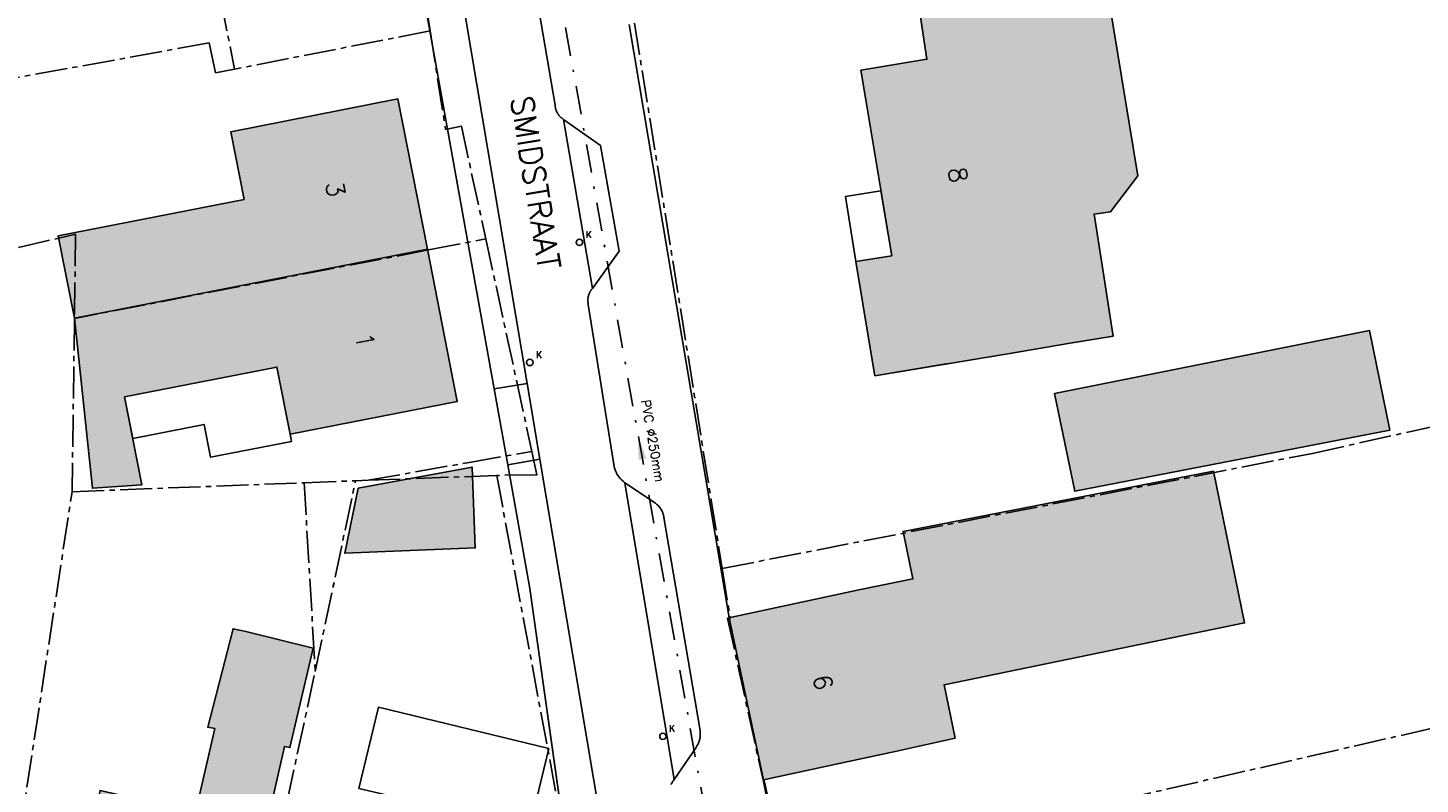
# Model space of a CAD drawing. Header units: metres. Extents: x 202952 to 203755, y 348959 to 349702.
# Tile 74 of 91: x 203399 to 203461, y 349373 to 349407. Entities that reach past the tile are written whole.
import ezdxf
from ezdxf.enums import TextEntityAlignment as Align

# ---------------------------------------------------------------- set-up
doc = ezdxf.new("R2010")
doc.units = ezdxf.units.M
doc.linetypes.add('1-200 CENTER', pattern=[4.28625, 2.8575, -0.47625, 0.47625, -0.47625])
doc.linetypes.add('1-200 DASHDOT', pattern=[2.54, 1.27, -0.635, 0, -0.635])
for name, color, linetype in [('bgt.onbegroeidterreindeel', 252, 'Continuous'), ('PH-BEST-BEBOUWING', 1, 'Continuous'), ('PH-BEST-BEBOUWING-ARCERING', 254, 'Continuous'), ('PH-BEST-HUISNUMMER', 7, 'Continuous'), ('PH-BEST-KADASTRALE-GRENS', 240, '1-200 CENTER'), ('PH-BEST-KOLK', 8, 'Continuous'), ('PH-BEST-RIO-HANDHAVEN-RWA', 44, '1-200 DASHDOT'), ('PH-BEST-RIO-TEKST', 8, 'Continuous'), ('PH-BEST-STRAATNAAM-RIOLERING', 7, 'Continuous'), ('PH-BEST-WEGDEEL', 254, 'Continuous')]:
    doc.layers.add(name, color=color, linetype=linetype)
doc.styles.add('ROMANS', font='romans.shx')

# ---------------------------------------------------------------- blocks, each defined once
blk = doc.blocks.new('*U35')
blk.add_circle((0, 0), 0.142)
at = {"ltscale": 0.05, "style": 'ROMANS'}
blk.add_text('K', height=0.3, dxfattribs=at).set_placement((0.277, 0.195))
blk = doc.blocks.new('Materialisatie')
blk.add_solid([(-1.04, 0.173), (-1.04, -0.173), (0, 0)])
at = {"style": 'ROMANS'}
blk.add_attdef('MATERIALISATIE', (-2.631, 0.657), '', height=0.4, dxfattribs=at)

msp = doc.modelspace()

# ---------------------------------------------------------------- hatches: boundary and pattern name
at = {"layer": 'PH-BEST-BEBOUWING-ARCERING'}
for points in [[(203448.444, 349400.295), (203447.177, 349408.057), (203445.337, 349409.45), (203438.619, 349408.37), (203439.056, 349405.492), (203436.12, 349405.006), (203436.339, 349403.686), (203437.49, 349396.746), (203435.9, 349396.486), (203436.553, 349392.538), (203436.74, 349391.406), (203442.66, 349392.386), (203445.442, 349392.851), (203447.352, 349393.17), (203447.191, 349394.201), (203446.95, 349395.746), (203446.504, 349398.6), (203447.229, 349398.693)], [(203442.66, 349392.386), (203436.74, 349391.406), (203436.553, 349392.538), (203435.9, 349396.486), (203437.49, 349396.746), (203436.339, 349403.686), (203436.12, 349405.006), (203439.056, 349405.492), (203438.619, 349408.37), (203445.337, 349409.45), (203447.177, 349408.057), (203448.444, 349400.295), (203447.229, 349398.693), (203446.504, 349398.6), (203446.95, 349395.746), (203447.191, 349394.201), (203447.352, 349393.17), (203445.442, 349392.851)], [(203459.673, 349388.985), (203445.638, 349386.267), (203444.746, 349390.622), (203458.77, 349393.414)], [(203451.816, 349387.158), (203438.001, 349384.483), (203438.433, 349382.366), (203436.1, 349381.89), (203430.297, 349380.644), (203430.263, 349380.56), (203431.78, 349373.43), (203435.152, 349374.154), (203437.65, 349374.69), (203440.309, 349375.287), (203439.822, 349377.656), (203453.199, 349380.41)], [(203430.263, 349380.56), (203430.297, 349380.644), (203436.1, 349381.89), (203438.433, 349382.366), (203438.001, 349384.483), (203451.816, 349387.158), (203453.199, 349380.41), (203439.822, 349377.656), (203440.309, 349375.287), (203437.65, 349374.69), (203435.152, 349374.154), (203431.78, 349373.43)], [(203409.06, 349370.21), (203409.321, 349371.321), (203409.626, 349371.242), (203410.451, 349374.913), (203410.7, 349374.863), (203411.734, 349379.284), (203408.741, 349380.032), (203408.166, 349380.148), (203407.04, 349375.768), (203407.353, 349375.715), (203406.489, 349371.975), (203404.725, 349372.383), (203402.248, 349372.955), (203402.03, 349371.93), (203400.6, 349366.1), (203401.975, 349365.764), (203406.139, 349364.745), (203407.642, 349364.428), (203407.714, 349364.719), (203408.025, 349365.991)]]:
    msp.add_hatch(color=256, dxfattribs=at).paths.add_polyline_path(points)
h = msp.add_hatch(color=256, dxfattribs=at)
h.paths.add_polyline_path([(203401.106, 349393.962), (203400.387, 349397.633), (203408.66, 349399.252), (203408.07, 349402.265), (203415.509, 349403.721), (203416.818, 349397.038)], flags=16)
h.paths.add_polyline_path([(203404.104, 349386.56), (203401.904, 349386.398), (203401.106, 349393.962), (203416.818, 349397.038), (203418.145, 349390.257), (203410.706, 349388.801), (203410.12, 349391.794), (203403.339, 349390.466)], flags=17)
msp.add_hatch(color=256, dxfattribs=at).paths.add_polyline_path([(203413.731, 349386.404), (203418.811, 349387.344), (203418.949, 349383.75), (203413.142, 349383.511)], flags=17)

# ---------------------------------------------------------------- linework, layer by layer
at = {"layer": 'bgt.onbegroeidterreindeel'}
for p, q in [((203416.692, 349408.073), (203419.788, 349390.822)), ((203419.788, 349390.822), (203420.393, 349387.45)), ((203420.393, 349387.45), (203421.38, 349381.948)), ((203421.38, 349381.948), (203422.906, 349371.089)), ((203408.166, 349380.148), (203407.04, 349375.768)), ((203408.741, 349380.032), (203408.166, 349380.148)), ((203411.734, 349379.284), (203408.741, 349380.032)), ((203410.7, 349374.863), (203411.734, 349379.284)), ((203407.353, 349375.715), (203406.489, 349371.975)), ((203407.04, 349375.768), (203407.353, 349375.715)), ((203409.626, 349371.242), (203410.451, 349374.913)), ((203410.451, 349374.913), (203410.7, 349374.863))]:
    msp.add_line(p, q, dxfattribs=at)
msp.add_lwpolyline([(203440, 349408.592), (203438.619, 349408.37), (203439.056, 349405.492), (203436.12, 349405.006), (203436.339, 349403.686), (203437.49, 349396.746), (203435.9, 349396.486), (203436.553, 349392.538), (203436.74, 349391.406), (203440, 349391.946)], dxfattribs=at)
for points in [[(203401.106, 349393.962), (203401.904, 349386.398), (203404.104, 349386.56), (203403.339, 349390.466), (203410.12, 349391.794), (203410.706, 349388.801), (203418.145, 349390.257), (203416.818, 349397.038), (203415.509, 349403.721), (203408.07, 349402.265), (203408.66, 349399.252), (203400.387, 349397.633), (203401.106, 349393.962)], [(203413.731, 349386.404), (203413.142, 349383.511), (203418.949, 349383.75), (203418.811, 349387.344), (203413.731, 349386.404)]]:
    msp.add_lwpolyline(points, close=True, dxfattribs=at)
at = {"layer": 'PH-BEST-BEBOUWING'}
for points in [[(203442.66, 349392.386), (203436.74, 349391.406), (203436.553, 349392.538), (203435.9, 349396.486), (203437.49, 349396.746), (203436.339, 349403.686), (203436.12, 349405.006), (203439.056, 349405.492), (203438.619, 349408.37), (203445.337, 349409.45), (203447.177, 349408.057), (203448.444, 349400.295), (203447.229, 349398.693), (203446.504, 349398.6), (203446.95, 349395.746), (203447.191, 349394.201), (203447.352, 349393.17), (203445.442, 349392.851), (203442.66, 349392.386)], [(203442.66, 349392.386), (203436.74, 349391.406), (203436.553, 349392.538), (203435.9, 349396.486), (203437.49, 349396.746), (203436.339, 349403.686), (203436.12, 349405.006), (203439.056, 349405.492), (203438.619, 349408.37), (203445.337, 349409.45), (203447.177, 349408.057), (203448.444, 349400.295), (203447.229, 349398.693), (203446.504, 349398.6), (203446.95, 349395.746), (203447.191, 349394.201), (203447.352, 349393.17), (203445.442, 349392.851), (203442.66, 349392.386)], [(203401.106, 349393.962), (203400.387, 349397.633), (203408.66, 349399.252), (203408.07, 349402.265), (203415.509, 349403.721), (203416.818, 349397.038), (203401.106, 349393.962)], [(203437.49, 349396.746), (203435.9, 349396.486), (203435.427, 349399.378), (203437.011, 349399.637), (203437.49, 349396.746)], [(203404.104, 349386.56), (203401.904, 349386.398), (203401.106, 349393.962), (203416.818, 349397.038), (203418.145, 349390.257), (203410.706, 349388.801), (203410.12, 349391.794), (203403.339, 349390.466), (203404.104, 349386.56)], [(203459.673, 349388.985), (203445.638, 349386.267), (203444.746, 349390.622), (203458.77, 349393.414), (203459.673, 349388.985)], [(203410.12, 349391.794), (203410.706, 349388.801), (203410.768, 349388.485), (203407.166, 349387.78), (203406.88, 349389.243), (203403.7, 349388.62), (203403.339, 349390.466), (203410.12, 349391.794)], [(203413.731, 349386.404), (203418.811, 349387.344), (203418.949, 349383.75), (203413.142, 349383.511), (203413.731, 349386.404)], [(203430.263, 349380.56), (203430.297, 349380.644), (203436.1, 349381.89), (203438.433, 349382.366), (203438.001, 349384.483), (203451.816, 349387.158), (203453.199, 349380.41), (203439.822, 349377.656), (203440.309, 349375.287), (203437.65, 349374.69), (203435.152, 349374.154), (203431.78, 349373.43), (203430.263, 349380.56)], [(203430.263, 349380.56), (203430.297, 349380.644), (203436.1, 349381.89), (203438.433, 349382.366), (203438.001, 349384.483), (203451.816, 349387.158), (203453.199, 349380.41), (203439.822, 349377.656), (203440.309, 349375.287), (203437.65, 349374.69), (203435.152, 349374.154), (203431.78, 349373.43), (203430.263, 349380.56)], [(203407.714, 349364.719), (203407.642, 349364.428), (203406.139, 349364.745), (203401.975, 349365.764), (203400.6, 349366.1), (203402.03, 349371.93), (203402.248, 349372.955), (203404.725, 349372.383), (203406.489, 349371.975), (203407.353, 349375.715), (203407.04, 349375.768), (203408.166, 349380.148), (203408.741, 349380.032), (203411.734, 349379.284), (203410.7, 349374.863), (203410.451, 349374.913), (203409.626, 349371.242), (203409.321, 349371.321), (203409.06, 349370.21), (203408.025, 349365.991), (203407.714, 349364.719)], [(203422.221, 349374.815), (203421.345, 349371.203), (203416.629, 349372.369), (203413.763, 349373.042), (203414.639, 349376.654), (203422.221, 349374.815)]]:
    msp.add_lwpolyline(points, close=True, dxfattribs=at)
at = {"layer": 'PH-BEST-KADASTRALE-GRENS', "ltscale": 0.5}
for p, q in [((203426.041, 349407.101), (203429.944, 349382.83)), ((203416.939, 349406.752), (203408.232, 349405.047)), ((203416.939, 349406.752), (203417.631, 349402.358)), ((203408.232, 349405.047), (203407.388, 349404.882)), ((203400.407, 349397.53), (203401.158, 349397.706)), ((203401.158, 349397.706), (203401.106, 349393.961)), ((203394.436, 349396.124), (203400.407, 349397.53)), ((203416.872, 349397.004), (203401.106, 349393.961)), ((203416.872, 349397.004), (203419.421, 349397.495)), ((203419.421, 349397.495), (203421.469, 349388.043)), ((203401.106, 349393.961), (203400.999, 349386.247)), ((203400.999, 349386.247), (203411.331, 349386.647)), ((203411.331, 349386.647), (203413.616, 349386.734)), ((203411.331, 349386.647), (203411.826, 349378.252)), ((203411.826, 349378.252), (203413.616, 349386.734)), ((203413.616, 349386.734), (203414.182, 349386.755)), ((203414.182, 349386.755), (203419.909, 349386.97)), ((203398.019, 349366.739), (203400.999, 349386.247)), ((203429.944, 349382.83), (203430.297, 349380.643)), ((203408.752, 349364.101), (203411.826, 349378.252)), ((203433.017, 349369.178), (203472.242, 349378.174))]:
    msp.add_line(p, q, dxfattribs=at)
for points in [[(203413.466, 349426.522), (203415.111, 349418.989), (203414.798, 349418.915), (203416.73, 349408.08), (203416.939, 349406.752)], [(203404.77, 349424.14), (203404.87, 349423.59), (203406.359, 349414.889), (203406.786, 349412.365), (203408.232, 349405.047)], [(203407.388, 349404.882), (203407.102, 349406.216), (203392.896, 349403.653), (203394.436, 349396.124)], [(203417.631, 349402.358), (203418.336, 349402.505), (203419.421, 349397.495)], [(203429.944, 349382.83), (203456.226, 349387.954), (203468.132, 349390.6)], [(203414.182, 349386.755), (203418.672, 349387.549), (203421.469, 349388.043)], [(203421.469, 349388.043), (203421.694, 349387.004), (203419.909, 349386.97)], [(203419.909, 349386.97), (203422.962, 349370.586), (203423.628, 349361.954), (203420.49, 349361.16)], [(203430.297, 349380.643), (203430.178, 349380.623), (203431.761, 349373.426), (203432.669, 349369.098), (203433.017, 349369.178)]]:
    msp.add_lwpolyline(points, dxfattribs=at)
at = {"layer": 'PH-BEST-RIO-HANDHAVEN-RWA'}
msp.add_line((203422.048, 349412.096), (203430.368, 349365.344), dxfattribs=at)
at = {"layer": 'PH-BEST-WEGDEEL'}
for points in [[(203416.534, 349419.176), (203421.257, 349391.069), (203419.788, 349390.822), (203416.692, 349408.073), (203416.73, 349408.08), (203415.843, 349413.103), (203414.805, 349418.982)], [(203426.007, 349362.803), (203421.825, 349387.69), (203421.257, 349391.069), (203416.534, 349419.176)], [(203421.142, 349411.426), (203422.501, 349403.442), (203422.503, 349403.421), (203422.505, 349403.4), (203422.508, 349403.379), (203422.511, 349403.358), (203422.515, 349403.337), (203422.519, 349403.316), (203422.524, 349403.295), (203422.53, 349403.275), (203422.536, 349403.254), (203422.543, 349403.234), (203422.55, 349403.214), (203422.558, 349403.194), (203422.566, 349403.174), (203422.575, 349403.155), (203422.584, 349403.136), (203422.594, 349403.117), (203422.604, 349403.099), (203422.615, 349403.081), (203422.627, 349403.063), (203422.639, 349403.045), (203422.651, 349403.028), (203422.664, 349403.011), (203422.677, 349402.994), (203422.69, 349402.978), (203422.704, 349402.962), (203422.719, 349402.946), (203422.734, 349402.931), (203422.749, 349402.917), (203422.765, 349402.903), (203422.781, 349402.889), (203422.798, 349402.876), (203422.815, 349402.863), (203422.832, 349402.85), (203422.849, 349402.838), (203422.867, 349402.826), (203422.885, 349402.815), (203424.165, 349395.292), (203424.151, 349395.276), (203424.138, 349395.259), (203424.125, 349395.242), (203424.113, 349395.225), (203424.101, 349395.208), (203424.089, 349395.19), (203424.078, 349395.172), (203424.067, 349395.154), (203424.057, 349395.135), (203424.047, 349395.116), (203424.038, 349395.097), (203424.029, 349395.077), (203424.021, 349395.057), (203424.013, 349395.037), (203424.006, 349395.017), (203423.999, 349394.997), (203423.993, 349394.976), (203423.988, 349394.956), (203423.983, 349394.935), (203423.978, 349394.915), (203423.974, 349394.894), (203423.971, 349394.873), (203423.968, 349394.852), (203423.966, 349394.831), (203423.964, 349394.81), (203423.963, 349394.788), (203423.962, 349394.767), (203423.962, 349394.746), (203423.962, 349394.724), (203423.963, 349394.703), (203423.965, 349394.682), (203423.967, 349394.661), (203423.97, 349394.64), (203423.973, 349394.619), (203423.977, 349394.598), (203423.981, 349394.577), (203425.135, 349387.373), (203425.141, 349387.344), (203425.148, 349387.315), (203425.156, 349387.286), (203425.165, 349387.258), (203425.174, 349387.23), (203425.184, 349387.202), (203425.194, 349387.174), (203425.206, 349387.146), (203425.218, 349387.119), (203425.231, 349387.092), (203425.245, 349387.066), (203425.259, 349387.04), (203425.274, 349387.014), (203425.289, 349386.988), (203425.305, 349386.963), (203425.322, 349386.939), (203425.339, 349386.914), (203425.357, 349386.891), (203425.375, 349386.867), (203425.394, 349386.844), (203425.414, 349386.822), (203425.434, 349386.8), (203425.455, 349386.779), (203425.477, 349386.759), (203425.499, 349386.739), (203425.521, 349386.719), (203425.544, 349386.7), (203425.567, 349386.681), (203425.591, 349386.663), (203425.615, 349386.646), (203427.807, 349373.44), (203427.792, 349373.422), (203427.777, 349373.403), (203427.763, 349373.384), (203427.749, 349373.365), (203427.736, 349373.345), (203427.723, 349373.325), (203427.711, 349373.305), (203427.699, 349373.284), (203427.688, 349373.263), (203427.678, 349373.242), (203427.668, 349373.22)], [(203427.668, 349373.22), (203427.678, 349373.242), (203427.688, 349373.263), (203427.699, 349373.284), (203427.711, 349373.305), (203427.723, 349373.325), (203427.736, 349373.345), (203427.749, 349373.365), (203427.763, 349373.384), (203427.777, 349373.403), (203427.792, 349373.422), (203427.807, 349373.44), (203428.778, 349374.869), (203428.793, 349374.891), (203428.807, 349374.913), (203428.821, 349374.936), (203428.834, 349374.959), (203428.847, 349374.982), (203428.859, 349375.006), (203428.871, 349375.03), (203428.882, 349375.054), (203428.892, 349375.078), (203428.902, 349375.103), (203428.911, 349375.128), (203428.919, 349375.153), (203428.927, 349375.178), (203428.934, 349375.204), (203428.94, 349375.229), (203428.946, 349375.255), (203428.951, 349375.281), (203428.956, 349375.307), (203428.96, 349375.333), (203428.963, 349375.36), (203428.966, 349375.386), (203428.968, 349375.412), (203428.969, 349375.439), (203428.97, 349375.465), (203428.97, 349375.492), (203428.969, 349375.518), (203428.968, 349375.545), (203428.966, 349375.571), (203428.963, 349375.598), (203428.96, 349375.624), (203427.35, 349385.099), (203427.346, 349385.126), (203427.341, 349385.152), (203427.335, 349385.179), (203427.329, 349385.205), (203427.322, 349385.231), (203427.314, 349385.257), (203427.305, 349385.283), (203427.296, 349385.308), (203427.286, 349385.333), (203427.275, 349385.358), (203427.264, 349385.383), (203427.252, 349385.407), (203427.239, 349385.431), (203427.225, 349385.454), (203427.211, 349385.477), (203427.196, 349385.5), (203427.181, 349385.522), (203427.165, 349385.544), (203427.149, 349385.565), (203427.132, 349385.586), (203427.114, 349385.606), (203427.096, 349385.626), (203427.077, 349385.645), (203427.057, 349385.664), (203427.037, 349385.682), (203427.017, 349385.7), (203426.996, 349385.717), (203426.974, 349385.734), (203426.952, 349385.75), (203426.93, 349385.765), (203425.615, 349386.646), (203425.591, 349386.663), (203425.567, 349386.681), (203425.544, 349386.7), (203425.521, 349386.719), (203425.499, 349386.739), (203425.477, 349386.759), (203425.455, 349386.779), (203425.434, 349386.8), (203425.414, 349386.822), (203425.394, 349386.844), (203425.375, 349386.867), (203425.357, 349386.891), (203425.339, 349386.914), (203425.322, 349386.939), (203425.305, 349386.963), (203425.289, 349386.988), (203425.274, 349387.014), (203425.259, 349387.04), (203425.245, 349387.066), (203425.231, 349387.092), (203425.218, 349387.119), (203425.206, 349387.146), (203425.194, 349387.174), (203425.184, 349387.202), (203425.174, 349387.23), (203425.165, 349387.258), (203425.156, 349387.286), (203425.148, 349387.315), (203425.141, 349387.344), (203425.135, 349387.373), (203423.981, 349394.577), (203423.977, 349394.598), (203423.973, 349394.619), (203423.97, 349394.64), (203423.967, 349394.661), (203423.965, 349394.682), (203423.963, 349394.703), (203423.962, 349394.724), (203423.962, 349394.746), (203423.962, 349394.767), (203423.963, 349394.788), (203423.964, 349394.81), (203423.966, 349394.831), (203423.968, 349394.852), (203423.971, 349394.873), (203423.974, 349394.894), (203423.978, 349394.915), (203423.983, 349394.935), (203423.988, 349394.956), (203423.993, 349394.976), (203423.999, 349394.997), (203424.006, 349395.017), (203424.013, 349395.037), (203424.021, 349395.057), (203424.029, 349395.077), (203424.038, 349395.097), (203424.047, 349395.116), (203424.057, 349395.135), (203424.067, 349395.154), (203424.078, 349395.172), (203424.089, 349395.19), (203424.101, 349395.208), (203424.113, 349395.225), (203424.125, 349395.242), (203424.138, 349395.259), (203424.151, 349395.276), (203424.165, 349395.292), (203425.353, 349396.949), (203424.522, 349401.652), (203422.885, 349402.815), (203422.867, 349402.826), (203422.849, 349402.838), (203422.832, 349402.85), (203422.815, 349402.863), (203422.798, 349402.876), (203422.781, 349402.889), (203422.765, 349402.903), (203422.749, 349402.917), (203422.734, 349402.931), (203422.719, 349402.946), (203422.704, 349402.962), (203422.69, 349402.978), (203422.677, 349402.994), (203422.664, 349403.011), (203422.651, 349403.028), (203422.639, 349403.045), (203422.627, 349403.063), (203422.615, 349403.081), (203422.604, 349403.099), (203422.594, 349403.117), (203422.584, 349403.136), (203422.575, 349403.155), (203422.566, 349403.174), (203422.558, 349403.194), (203422.55, 349403.214), (203422.543, 349403.234), (203422.536, 349403.254), (203422.53, 349403.275), (203422.524, 349403.295), (203422.519, 349403.316), (203422.515, 349403.337), (203422.511, 349403.358), (203422.508, 349403.379), (203422.505, 349403.4), (203422.503, 349403.421), (203422.501, 349403.442), (203421.142, 349411.426)], [(203425.797, 349407.031), (203430.263, 349380.56), (203431.78, 349373.43), (203431.817, 349373.393), (203435.382, 349357.138)], [(203422.906, 349371.089), (203421.38, 349381.948), (203420.393, 349387.45), (203421.825, 349387.69), (203426.007, 349362.803)]]:
    msp.add_lwpolyline(points, dxfattribs=at)
for points in [[(203422.885, 349402.815), (203424.522, 349401.652), (203425.353, 349396.949), (203424.165, 349395.292), (203422.885, 349402.815)], [(203421.825, 349387.69), (203420.393, 349387.45), (203419.788, 349390.822), (203421.257, 349391.069), (203421.825, 349387.69)], [(203425.615, 349386.646), (203426.93, 349385.765), (203426.952, 349385.75), (203426.974, 349385.734), (203426.996, 349385.717), (203427.017, 349385.7), (203427.037, 349385.682), (203427.057, 349385.664), (203427.077, 349385.645), (203427.096, 349385.626), (203427.114, 349385.606), (203427.132, 349385.586), (203427.149, 349385.565), (203427.165, 349385.544), (203427.181, 349385.522), (203427.196, 349385.5), (203427.211, 349385.477), (203427.225, 349385.454), (203427.239, 349385.431), (203427.252, 349385.407), (203427.264, 349385.383), (203427.275, 349385.358), (203427.286, 349385.333), (203427.296, 349385.308), (203427.305, 349385.283), (203427.314, 349385.257), (203427.322, 349385.231), (203427.329, 349385.205), (203427.335, 349385.179), (203427.341, 349385.152), (203427.346, 349385.126), (203427.35, 349385.099), (203428.96, 349375.624), (203428.963, 349375.598), (203428.966, 349375.571), (203428.968, 349375.545), (203428.969, 349375.518), (203428.97, 349375.492), (203428.97, 349375.465), (203428.969, 349375.439), (203428.968, 349375.412), (203428.966, 349375.386), (203428.963, 349375.36), (203428.96, 349375.333), (203428.956, 349375.307), (203428.951, 349375.281), (203428.946, 349375.255), (203428.94, 349375.229), (203428.934, 349375.204), (203428.927, 349375.178), (203428.919, 349375.153), (203428.911, 349375.128), (203428.902, 349375.103), (203428.892, 349375.078), (203428.882, 349375.054), (203428.871, 349375.03), (203428.859, 349375.006), (203428.847, 349374.982), (203428.834, 349374.959), (203428.821, 349374.936), (203428.807, 349374.913), (203428.793, 349374.891), (203428.778, 349374.869), (203427.807, 349373.44), (203425.615, 349386.646)]]:
    msp.add_lwpolyline(points, close=True, dxfattribs=at)

# ---------------------------------------------------------------- block references
at = {"layer": 'PH-BEST-KOLK', "color": 9}
for p in [(203423.588, 349397.343), (203421.379, 349392), (203427.303, 349375.365)]:
    msp.add_blockref('*U35', p, dxfattribs=at)
at = {"layer": 'PH-BEST-KOLK'}
for p in [(203423.588, 349397.343), (203421.379, 349392), (203427.303, 349375.365)]:
    msp.add_blockref('*U35', p, dxfattribs=at)
at = {"layer": 'PH-BEST-RIO-TEKST'}
ref = msp.add_blockref('Materialisatie', (203426.208, 349388.72), dxfattribs=dict(at, rotation=100.0907350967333))
ref.add_attrib('MATERIALISATIE', 'PVC %%c250mm ', (203426.33, 349390.295), dxfattribs={"layer": '0', "height": 0.4, "rotation": 280.09074, "style": 'ROMANS'})

# ---------------------------------------------------------------- texts
at = {"layer": 'PH-BEST-HUISNUMMER', "style": 'ROMANS'}
for s, rotation, p in [('8', 279.4, (203440.441, 349400.344)), ('3', 281.1, (203412.729, 349399.707)), ('1', 281.1, (203414.047, 349392.975)), ('6', 281.6, (203434.436, 349377.766))]:
    msp.add_text(s, height=0.8, rotation=rotation, dxfattribs=at).set_placement(p, align=Align.MIDDLE_CENTER)
at = {"layer": 'PH-BEST-STRAATNAAM-RIOLERING', "style": 'ROMANS'}
msp.add_text('SMIDSTRAAT', height=1, rotation=279.2, dxfattribs=at).set_placement((203421.634, 349399.992), align=Align.MIDDLE_CENTER)

doc.saveas('drawing.dxf')
